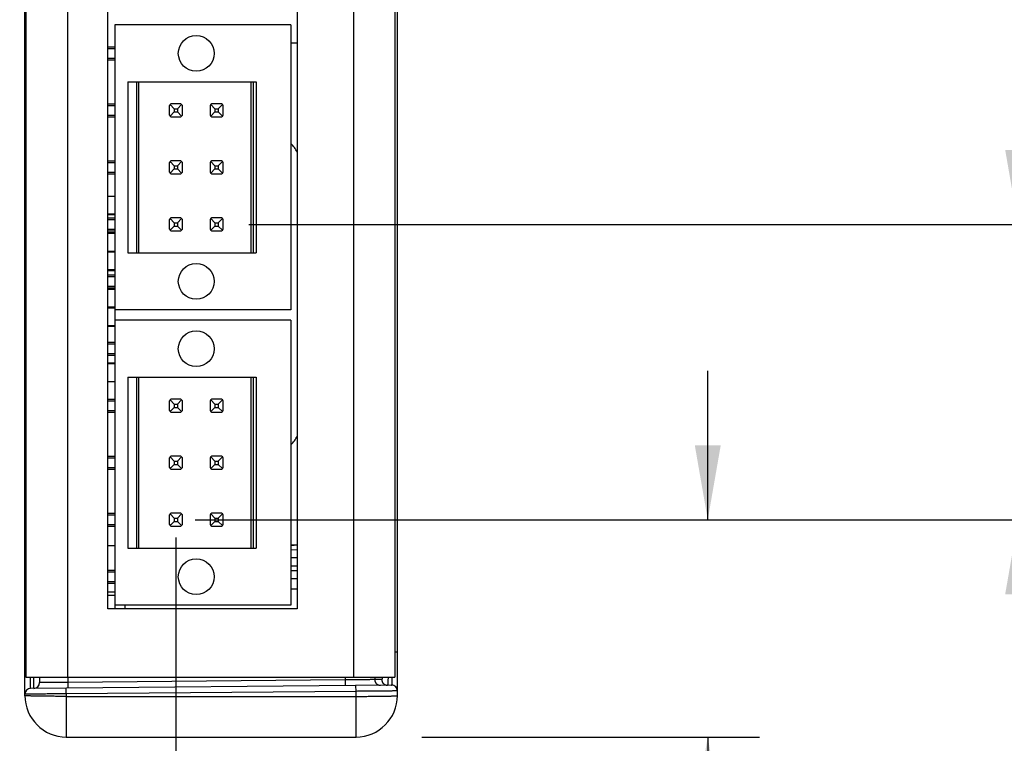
# Model space of a CAD drawing. Header units: inches. Extents: x 0.2 to 16.8, y 0.1 to 10.8.
# Tile 11 of 24: x 9 to 11.4, y 3 to 4.8. Entities that reach past the tile are written whole.
import ezdxf

# ---------------------------------------------------------------- set-up
doc = ezdxf.new("R2010")
doc.units = ezdxf.units.IN
doc.header["$LTSCALE"] = 0.935
doc.header["$MEASUREMENT"] = 0
doc.layers.get('0').update_dxf_attribs({"linetype": 'CONTINUOUS'})
doc.layers.add('DIMENSIONS', color=7, linetype='CONTINUOUS')
doc.styles.get("Standard").update_dxf_attribs({"font": 'txt', "width": 0.8})
doc.dimstyles.new('DIMSTYLE_1', dxfattribs={"dimtxt": 0.125, "dimasz": 0.18, "dimexe": 0.18, "dimexo": 0.0625, "dimgap": 0.09, "dimtad": 0, "dimtih": 1, "dimtoh": 1, "dimdec": 3, "dimzin": 4, "dimdsep": 46, "dimtxsty": 'STANDARD', "dimblk": '_FILLED', "dimblk1": '_FILLED', "dimblk2": '_FILLED', "dimcen": 0.09, "dimadec": 0, "dimazin": 0, "dimtp": 0.01, "dimtm": 0.01, "dimtfac": 1, "dimtdec": 3, "dimtofl": 0, "dimtmove": 0, "dimatfit": 3, "dimldrblk": '_FILLED', "dimfxl": 1, "dimtolj": 1, "dimtzin": 4, "dimarcsym": 0})

# ---------------------------------------------------------------- blocks, each defined once
blk = doc.blocks.new('_FILLED')
at = {"color": 0, "linetype": 'BYBLOCK'}
blk.add_solid([(0, 0), (-1, 0.174), (-1, -0.174)], dxfattribs=at)
blk = doc.blocks.new('*D4')
at = {"layer": 'DIMENSIONS', "color": 2, "linetype": 'CONTINUOUS'}
for p, q in [((10.6432, 3.5825), (10.6432, 3.9425)), ((9.4046, 3.5825), (10.7682, 3.5825)), ((9.9523, 3.0573), (10.7682, 3.0573)), ((10.6432, 3.0573), (10.6432, 2.7727)), ((10.6432, 2.7727), (10.7607, 2.7727))]:
    blk.add_line(p, q, dxfattribs=at)
at = {"layer": 'DIMENSIONS', "color": 2, "linetype": 'CONTINUOUS', "xscale": 0.18, "yscale": 0.18, "zscale": 0.18}
for p, rotation in [((10.6432, 3.5825), 270), ((10.6432, 3.0573), 90)]:
    blk.add_blockref('_FILLED', p, dxfattribs=dict(at, rotation=rotation))
at = {"layer": 'DIMENSIONS', "color": 2, "linetype": 'CONTINUOUS', "width": 0.8}
for s, p in [('.525', (10.8232, 2.7102)), ('[', (11.3482, 2.7102)), ('13.34', (11.4482, 2.7102)), (']', (11.9482, 2.7102))]:
    blk.add_text(s, height=0.125, dxfattribs=at).set_placement(p)
blk = doc.blocks.new('*D5')
at = {"layer": 'DIMENSIONS', "color": 2, "linetype": 'CONTINUOUS'}
for p, q in [((9.3579, 3.5395), (9.3579, 2.1823)), ((8.9932, 3.0141), (8.9932, 2.1823)), ((8.9932, 2.3073), (7.9772, 2.3073)), ((9.3579, 2.3073), (9.7179, 2.3073))]:
    blk.add_line(p, q, dxfattribs=at)
at = {"layer": 'DIMENSIONS', "color": 2, "linetype": 'CONTINUOUS', "xscale": 0.18, "yscale": 0.18, "zscale": 0.18}
blk.add_blockref('_FILLED', (8.9932, 2.3073), dxfattribs=at)
at = {"layer": 'DIMENSIONS', "color": 2, "linetype": 'CONTINUOUS', "xscale": 0.18, "yscale": 0.18, "zscale": 0.18, "rotation": 180}
blk.add_blockref('_FILLED', (9.3579, 2.3073), dxfattribs=at)
at = {"layer": 'DIMENSIONS', "color": 2, "linetype": 'CONTINUOUS', "width": 0.8}
for s, p in [('[', (7.3147, 2.2448)), (']', (7.8147, 2.2448)), ('.365', (6.7897, 2.2448)), ('9.26', (7.4147, 2.2448))]:
    blk.add_text(s, height=0.125, dxfattribs=at).set_placement(p)
blk = doc.blocks.new('*D6')
at = {"layer": 'DIMENSIONS', "color": 2, "linetype": 'CONTINUOUS'}
for p, q in [((11.3932, 4.2965), (11.3932, 4.5947)), ((11.3932, 4.5947), (11.5107, 4.5947)), ((9.5345, 4.2965), (11.5182, 4.2965)), ((9.5345, 3.5825), (11.5182, 3.5825)), ((11.3932, 3.5825), (11.3932, 3.2225))]:
    blk.add_line(p, q, dxfattribs=at)
at = {"layer": 'DIMENSIONS', "color": 2, "linetype": 'CONTINUOUS', "xscale": 0.18, "yscale": 0.18, "zscale": 0.18}
for p, rotation in [((11.3932, 4.2965), 270), ((11.3932, 3.5825), 90)]:
    blk.add_blockref('_FILLED', p, dxfattribs=dict(at, rotation=rotation))
at = {"layer": 'DIMENSIONS', "color": 2, "linetype": 'CONTINUOUS', "width": 0.8}
for s, p in [('[', (12.3982, 4.5322)), (']', (12.9982, 4.5322)), ('3x ', (11.5732, 4.5322)), ('.714', (11.8732, 4.5322)), ('18.14', (12.4982, 4.5322))]:
    blk.add_text(s, height=0.125, dxfattribs=at).set_placement(p)

msp = doc.modelspace()

# ---------------------------------------------------------------- linework, layer by layer
at = {"color": 7, "linetype": 'CONTINUOUS'}
for p, q in [((8.9932, 3.1573), (8.9932, 6.4263)), ((9.8932, 3.1573), (9.8932, 6.4263)), ((8.9957, 6.3813), (8.9957, 3.2023)), ((9.0957, 6.3813), (9.0957, 3.2023)), ((9.7872, 6.3813), (9.7872, 3.2023)), ((9.8872, 6.3813), (9.8872, 3.2023)), ((9.1937, 3.3673), (9.1937, 6.2173)), ((9.6507, 6.2173), (9.6507, 3.3673)), ((9.2102, 4.7788), (9.2102, 3.3673)), ((9.6354, 4.7788), (9.2102, 4.7788)), ((9.6354, 4.7788), (9.6354, 4.0899)), ((9.1937, 4.7257), (9.2102, 4.7257)), ((9.1937, 4.7217), (9.2102, 4.7217)), ((9.6507, 4.7343), (9.6354, 4.7343)), ((9.1937, 4.6981), (9.2102, 4.6981)), ((9.1937, 4.6942), (9.2102, 4.6942)), ((9.2422, 4.641), (9.2422, 4.2277)), ((9.2422, 4.641), (9.5522, 4.641)), ((9.2625, 4.641), (9.2625, 4.2277)), ((9.2673, 4.641), (9.2673, 4.2277)), ((9.539, 4.641), (9.539, 4.2277)), ((9.5443, 4.641), (9.5443, 4.2277)), ((9.5522, 4.641), (9.5522, 4.2277)), ((9.1937, 4.5879), (9.2102, 4.5879)), ((9.1937, 4.584), (9.2102, 4.584)), ((9.3421, 4.584), (9.3421, 4.5603)), ((9.3539, 4.5761), (9.344, 4.5861)), ((9.344, 4.5582), (9.3539, 4.5682)), ((9.3697, 4.5879), (9.3461, 4.5879)), ((9.3539, 4.5761), (9.3618, 4.5761)), ((9.3539, 4.5761), (9.3539, 4.5682)), ((9.3539, 4.5682), (9.3618, 4.5682)), ((9.3618, 4.5761), (9.3718, 4.5861)), ((9.3618, 4.5761), (9.3618, 4.5682)), ((9.3718, 4.5582), (9.3618, 4.5682)), ((9.3736, 4.5603), (9.3736, 4.584)), ((9.4405, 4.584), (9.4405, 4.5603)), ((9.4524, 4.5761), (9.4424, 4.5861)), ((9.4424, 4.5582), (9.4524, 4.5682)), ((9.4681, 4.5879), (9.4445, 4.5879)), ((9.4524, 4.5761), (9.4602, 4.5761)), ((9.4524, 4.5761), (9.4524, 4.5682)), ((9.4524, 4.5682), (9.4602, 4.5682)), ((9.4602, 4.5761), (9.4702, 4.5861)), ((9.4602, 4.5761), (9.4602, 4.5682)), ((9.4702, 4.5582), (9.4602, 4.5682)), ((9.472, 4.5603), (9.472, 4.584)), ((9.1937, 4.5603), (9.2102, 4.5603)), ((9.1937, 4.5564), (9.2102, 4.5564)), ((9.3461, 4.5564), (9.3697, 4.5564)), ((9.4445, 4.5564), (9.4681, 4.5564)), ((9.1937, 4.4501), (9.2102, 4.4501)), ((9.3697, 4.4501), (9.3461, 4.4501)), ((9.4681, 4.4501), (9.4445, 4.4501)), ((9.1937, 4.4462), (9.2102, 4.4462)), ((9.3421, 4.4462), (9.3421, 4.4225)), ((9.3539, 4.4383), (9.344, 4.4483)), ((9.344, 4.4204), (9.3539, 4.4304)), ((9.3539, 4.4383), (9.3618, 4.4383)), ((9.3539, 4.4383), (9.3539, 4.4304)), ((9.3539, 4.4304), (9.3618, 4.4304)), ((9.3618, 4.4383), (9.3718, 4.4483)), ((9.3618, 4.4383), (9.3618, 4.4304)), ((9.3718, 4.4204), (9.3618, 4.4304)), ((9.3736, 4.4225), (9.3736, 4.4462)), ((9.4405, 4.4462), (9.4405, 4.4225)), ((9.4524, 4.4383), (9.4424, 4.4483)), ((9.4424, 4.4204), (9.4524, 4.4304)), ((9.4524, 4.4383), (9.4602, 4.4383)), ((9.4524, 4.4383), (9.4524, 4.4304)), ((9.4524, 4.4304), (9.4602, 4.4304)), ((9.4602, 4.4383), (9.4702, 4.4483)), ((9.4602, 4.4383), (9.4602, 4.4304)), ((9.4702, 4.4204), (9.4602, 4.4304)), ((9.472, 4.4225), (9.472, 4.4462)), ((9.1937, 4.4225), (9.2102, 4.4225)), ((9.1937, 4.4186), (9.2102, 4.4186)), ((9.3461, 4.4186), (9.3697, 4.4186)), ((9.4445, 4.4186), (9.4681, 4.4186)), ((9.2102, 4.3643), (9.1937, 4.3643)), ((9.2102, 4.3213), (9.1937, 4.3213)), ((9.2102, 4.3193), (9.1937, 4.3193)), ((9.1937, 4.3123), (9.2102, 4.3123)), ((9.1937, 4.3084), (9.2102, 4.3084)), ((9.3421, 4.3084), (9.3421, 4.2847)), ((9.3539, 4.3005), (9.344, 4.3105)), ((9.3697, 4.3123), (9.3461, 4.3123)), ((9.3618, 4.3005), (9.3718, 4.3105)), ((9.3736, 4.2847), (9.3736, 4.3084)), ((9.4405, 4.3084), (9.4405, 4.2847)), ((9.4524, 4.3005), (9.4424, 4.3105)), ((9.4681, 4.3123), (9.4445, 4.3123)), ((9.4602, 4.3005), (9.4702, 4.3105)), ((9.472, 4.2847), (9.472, 4.3084)), ((9.1937, 4.2847), (9.2102, 4.2847)), ((9.344, 4.2826), (9.3539, 4.2926)), ((9.3539, 4.3005), (9.3618, 4.3005)), ((9.3539, 4.3005), (9.3539, 4.2926)), ((9.3539, 4.2926), (9.3618, 4.2926)), ((9.3618, 4.3005), (9.3618, 4.2926)), ((9.3718, 4.2826), (9.3618, 4.2926)), ((9.4424, 4.2826), (9.4524, 4.2926)), ((9.4524, 4.3005), (9.4602, 4.3005)), ((9.4524, 4.3005), (9.4524, 4.2926)), ((9.4524, 4.2926), (9.4602, 4.2926)), ((9.4602, 4.3005), (9.4602, 4.2926)), ((9.4702, 4.2826), (9.4602, 4.2926)), ((9.1937, 4.2808), (9.2102, 4.2808)), ((9.2102, 4.2763), (9.1937, 4.2763)), ((9.2102, 4.2743), (9.1937, 4.2743)), ((9.3461, 4.2808), (9.3697, 4.2808)), ((9.4445, 4.2808), (9.4681, 4.2808)), ((9.2102, 4.2313), (9.1937, 4.2313)), ((9.2102, 4.2293), (9.1937, 4.2293)), ((9.2422, 4.2277), (9.5522, 4.2277)), ((9.2102, 4.1863), (9.1937, 4.1863)), ((9.2102, 4.1843), (9.1937, 4.1843)), ((9.1937, 4.1745), (9.2102, 4.1745)), ((9.1937, 4.1706), (9.2102, 4.1706)), ((9.1937, 4.1469), (9.2102, 4.1469)), ((9.1937, 4.143), (9.2102, 4.143)), ((9.2102, 4.1413), (9.1937, 4.1413)), ((9.2102, 4.1393), (9.1937, 4.1393)), ((9.2102, 4.0963), (9.1937, 4.0963)), ((9.2102, 4.0943), (9.1937, 4.0943)), ((9.6354, 4.0899), (9.2102, 4.0899)), ((9.2102, 4.0513), (9.1937, 4.0513)), ((9.2102, 4.0493), (9.1937, 4.0493)), ((9.6354, 4.0648), (9.2102, 4.0648)), ((9.6354, 4.0648), (9.6354, 3.3759)), ((9.1937, 4.0117), (9.2102, 4.0117)), ((9.1937, 4.0077), (9.2102, 4.0077)), ((9.1937, 3.9841), (9.2102, 3.9841)), ((9.1937, 3.9802), (9.2102, 3.9802)), ((9.2102, 3.9613), (9.1937, 3.9613)), ((9.2102, 3.9593), (9.1937, 3.9593)), ((9.2422, 3.927), (9.5522, 3.927)), ((9.2422, 3.927), (9.2422, 3.5137)), ((9.2625, 3.927), (9.2625, 3.5137)), ((9.2673, 3.927), (9.2673, 3.5137)), ((9.539, 3.927), (9.539, 3.5137)), ((9.5443, 3.927), (9.5443, 3.5137)), ((9.5522, 3.927), (9.5522, 3.5137)), ((9.2102, 3.9163), (9.1937, 3.9163)), ((9.1937, 3.8739), (9.2102, 3.8739)), ((9.1937, 3.87), (9.2102, 3.87)), ((9.3421, 3.87), (9.3421, 3.8463)), ((9.3539, 3.8621), (9.344, 3.8721)), ((9.3697, 3.8739), (9.3461, 3.8739)), ((9.3539, 3.8621), (9.3618, 3.8621)), ((9.3539, 3.8621), (9.3539, 3.8542)), ((9.3618, 3.8621), (9.3718, 3.8721)), ((9.3618, 3.8621), (9.3618, 3.8542)), ((9.3736, 3.8463), (9.3736, 3.87)), ((9.4405, 3.87), (9.4405, 3.8463)), ((9.4524, 3.8621), (9.4424, 3.8721)), ((9.4681, 3.8739), (9.4445, 3.8739)), ((9.4524, 3.8621), (9.4602, 3.8621)), ((9.4524, 3.8621), (9.4524, 3.8542)), ((9.4602, 3.8621), (9.4702, 3.8721)), ((9.4602, 3.8621), (9.4602, 3.8542)), ((9.472, 3.8463), (9.472, 3.87)), ((9.1937, 3.8463), (9.2102, 3.8463)), ((9.1937, 3.8424), (9.2102, 3.8424)), ((9.344, 3.8442), (9.3539, 3.8542)), ((9.3461, 3.8424), (9.3697, 3.8424)), ((9.3539, 3.8542), (9.3618, 3.8542)), ((9.3718, 3.8442), (9.3618, 3.8542)), ((9.4424, 3.8442), (9.4524, 3.8542)), ((9.4445, 3.8424), (9.4681, 3.8424)), ((9.4524, 3.8542), (9.4602, 3.8542)), ((9.4702, 3.8442), (9.4602, 3.8542)), ((9.1937, 3.7361), (9.2102, 3.7361)), ((9.3697, 3.7361), (9.3461, 3.7361)), ((9.4681, 3.7361), (9.4445, 3.7361)), ((9.1937, 3.7322), (9.2102, 3.7322)), ((9.3421, 3.7322), (9.3421, 3.7085)), ((9.3539, 3.7243), (9.344, 3.7343)), ((9.344, 3.7064), (9.3539, 3.7164)), ((9.3539, 3.7243), (9.3618, 3.7243)), ((9.3539, 3.7243), (9.3539, 3.7164)), ((9.3539, 3.7164), (9.3618, 3.7164)), ((9.3618, 3.7243), (9.3718, 3.7343)), ((9.3618, 3.7243), (9.3618, 3.7164)), ((9.3718, 3.7064), (9.3618, 3.7164)), ((9.3736, 3.7085), (9.3736, 3.7322)), ((9.4405, 3.7322), (9.4405, 3.7085)), ((9.4524, 3.7243), (9.4424, 3.7343)), ((9.4424, 3.7064), (9.4524, 3.7164)), ((9.4524, 3.7243), (9.4602, 3.7243)), ((9.4524, 3.7243), (9.4524, 3.7164)), ((9.4524, 3.7164), (9.4602, 3.7164)), ((9.4602, 3.7243), (9.4702, 3.7343)), ((9.4602, 3.7243), (9.4602, 3.7164)), ((9.4702, 3.7064), (9.4602, 3.7164)), ((9.472, 3.7085), (9.472, 3.7322)), ((9.1937, 3.7085), (9.2102, 3.7085)), ((9.1937, 3.7046), (9.2102, 3.7046)), ((9.3461, 3.7046), (9.3697, 3.7046)), ((9.4445, 3.7046), (9.4681, 3.7046)), ((9.1937, 3.5983), (9.2102, 3.5983)), ((9.1937, 3.5944), (9.2102, 3.5944)), ((9.3421, 3.5944), (9.3421, 3.5707)), ((9.3539, 3.5865), (9.344, 3.5965)), ((9.3697, 3.5983), (9.3461, 3.5983)), ((9.3618, 3.5865), (9.3718, 3.5965)), ((9.3736, 3.5707), (9.3736, 3.5944)), ((9.4405, 3.5944), (9.4405, 3.5707)), ((9.4524, 3.5865), (9.4424, 3.5965)), ((9.4681, 3.5983), (9.4445, 3.5983)), ((9.4602, 3.5865), (9.4702, 3.5965)), ((9.472, 3.5707), (9.472, 3.5944)), ((9.1937, 3.5707), (9.2102, 3.5707)), ((9.344, 3.5686), (9.3539, 3.5786)), ((9.3539, 3.5865), (9.3618, 3.5865)), ((9.3539, 3.5865), (9.3539, 3.5786)), ((9.3539, 3.5786), (9.3618, 3.5786)), ((9.3618, 3.5865), (9.3618, 3.5786)), ((9.3718, 3.5686), (9.3618, 3.5786)), ((9.4424, 3.5686), (9.4524, 3.5786)), ((9.4524, 3.5865), (9.4602, 3.5865)), ((9.4524, 3.5865), (9.4524, 3.5786)), ((9.4524, 3.5786), (9.4602, 3.5786)), ((9.4602, 3.5865), (9.4602, 3.5786)), ((9.4702, 3.5686), (9.4602, 3.5786)), ((9.1937, 3.5668), (9.2102, 3.5668)), ((9.3461, 3.5668), (9.3697, 3.5668)), ((9.4445, 3.5668), (9.4681, 3.5668)), ((9.6507, 3.5213), (9.6354, 3.5213)), ((9.1937, 3.5203), (9.2102, 3.5203)), ((9.2422, 3.5137), (9.5522, 3.5137)), ((9.6354, 3.5101), (9.6507, 3.5104)), ((9.6507, 3.4904), (9.6354, 3.4901)), ((9.1937, 3.4605), (9.2102, 3.4605)), ((9.1937, 3.4566), (9.2102, 3.4566)), ((9.6507, 3.4704), (9.6354, 3.4701)), ((9.6354, 3.4598), (9.6507, 3.46)), ((9.1937, 3.4329), (9.2102, 3.4329)), ((9.1937, 3.429), (9.2102, 3.429)), ((9.6507, 3.44), (9.6354, 3.4398)), ((9.2102, 3.4078), (9.1937, 3.4078)), ((9.6507, 3.415), (9.6354, 3.4148)), ((8.9957, 3.3962), (8.9932, 3.3962)), ((9.2102, 3.3991), (9.1937, 3.3991)), ((9.6507, 3.3673), (9.1937, 3.3673)), ((9.6354, 3.3759), (9.2102, 3.3759)), ((9.2348, 3.3759), (9.2348, 3.3673)), ((8.9932, 3.2655), (8.9957, 3.2655)), ((9.8932, 3.2625), (9.8872, 3.2625)), ((8.9932, 3.2549), (8.9957, 3.2549)), ((8.9957, 3.2023), (9.8872, 3.2023)), ((9.0282, 3.2023), (9.0282, 3.1887)), ((9.097, 3.2023), (9.097, 3.1895)), ((9.7672, 3.1953), (9.097, 3.1895)), ((9.7672, 3.2023), (9.7672, 3.1953)), ((9.8384, 3.2023), (9.8384, 3.1961)), ((9.8555, 3.1962), (9.8384, 3.1961)), ((9.8793, 3.1825), (9.0069, 3.1749)), ((9.0932, 3.1616), (9.0931, 3.1757)), ((9.7932, 3.1677), (9.0932, 3.1616)), ((9.7932, 3.1677), (9.7931, 3.1818)), ((9.7932, 3.0573), (9.7932, 3.1677)), ((9.0932, 3.1616), (9.0932, 3.0573)), ((9.0932, 3.1556), (9.7932, 3.1556)), ((9.0932, 3.0573), (9.7932, 3.0573))]:
    msp.add_line(p, q, dxfattribs=at)
for centre in [(9.4071, 4.7099), (9.4071, 4.1588), (9.4071, 3.9959), (9.4071, 3.4448)]:
    msp.add_circle(centre, 0.0433, dxfattribs=at)
for centre, radius, start, end in [((9.3579, 4.5721), 0.0197, 126.8699, 143.1301), ((9.3579, 4.5721), 0.0197, 36.8699, 53.1301), ((9.4563, 4.5721), 0.0197, 126.8699, 143.1301), ((9.4563, 4.5721), 0.0197, 36.8699, 53.1301), ((9.3579, 4.5721), 0.0197, 216.8699, 233.1301), ((9.3579, 4.5721), 0.0197, 306.8699, 323.1301), ((9.4563, 4.5721), 0.0197, 216.8699, 233.1301), ((9.4563, 4.5721), 0.0197, 306.8699, 323.1301), ((9.6042, 4.4528), 0.05, 21.5273, 51.3546), ((9.3579, 4.4343), 0.0197, 126.8699, 143.1301), ((9.3579, 4.4343), 0.0197, 36.8699, 53.1301), ((9.4563, 4.4343), 0.0197, 126.8699, 143.1301), ((9.4563, 4.4343), 0.0197, 36.8699, 53.1301), ((9.3579, 4.4343), 0.0197, 216.8699, 233.1301), ((9.3579, 4.4343), 0.0197, 306.8699, 323.1301), ((9.4563, 4.4343), 0.0197, 216.8699, 233.1301), ((9.4563, 4.4343), 0.0197, 306.8699, 323.1301), ((9.3579, 4.2965), 0.0197, 126.8699, 143.1301), ((9.3579, 4.2965), 0.0197, 36.8699, 53.1301), ((9.4563, 4.2965), 0.0197, 126.8699, 143.1301), ((9.4563, 4.2965), 0.0197, 36.8699, 53.1301), ((9.3579, 4.2965), 0.0197, 216.8699, 233.1301), ((9.3579, 4.2965), 0.0197, 306.8699, 323.1301), ((9.4563, 4.2965), 0.0197, 216.8699, 233.1301), ((9.4563, 4.2965), 0.0197, 306.8699, 323.1301), ((9.3579, 3.8581), 0.0197, 126.8699, 143.1301), ((9.3579, 3.8581), 0.0197, 36.8699, 53.1301), ((9.4563, 3.8581), 0.0197, 126.8699, 143.1301), ((9.4563, 3.8581), 0.0197, 36.8699, 53.1301), ((9.3579, 3.8581), 0.0197, 216.8699, 233.1301), ((9.3579, 3.8581), 0.0197, 306.8699, 323.1301), ((9.4563, 3.8581), 0.0197, 216.8699, 233.1301), ((9.4563, 3.8581), 0.0197, 306.8699, 323.1301), ((9.6042, 3.8028), 0.05, 308.6454, 338.4727), ((9.3579, 3.7203), 0.0197, 126.8699, 143.1301), ((9.3579, 3.7203), 0.0197, 36.8699, 53.1301), ((9.4563, 3.7203), 0.0197, 126.8699, 143.1301), ((9.4563, 3.7203), 0.0197, 36.8699, 53.1301), ((9.3579, 3.7203), 0.0197, 216.8699, 233.1301), ((9.3579, 3.7203), 0.0197, 306.8699, 323.1301), ((9.4563, 3.7203), 0.0197, 216.8699, 233.1301), ((9.4563, 3.7203), 0.0197, 306.8699, 323.1301), ((9.3579, 3.5825), 0.0197, 126.8699, 143.1301), ((9.3579, 3.5825), 0.0197, 36.8699, 53.1301), ((9.4563, 3.5825), 0.0197, 126.8699, 143.1301), ((9.4563, 3.5825), 0.0197, 36.8699, 53.1301), ((9.3579, 3.5825), 0.0197, 216.8699, 233.1301), ((9.3579, 3.5825), 0.0197, 306.8699, 323.1301), ((9.4563, 3.5825), 0.0197, 216.8699, 233.1301), ((9.4563, 3.5825), 0.0197, 306.8699, 323.1301), ((9.6327, 3.5833), 0.063, 272.4549, 280.2222), ((9.0132, 3.3061), 0.02, 151.167, 180), ((9.0145, 3.1887), 0.0138, 270.5, 360), ((9.007, 3.1611), 0.0138, 90.5, 180), ((9.8795, 3.1687), 0.0138, 0, 90.5), ((9.0932, 3.1573), 0.1, 180, 270), ((9.7932, 3.1573), 0.1, 270, 360)]:
    msp.add_arc(centre, radius, start, end, dxfattribs=at)
for points, knots in [([(8.9957, 3.3086), (8.9957, 3.3085), (8.9953, 3.3082), (8.9948, 3.3076), (8.9942, 3.3067), (8.9938, 3.3058), (8.9935, 3.3049), (8.9933, 3.3039), (8.9932, 3.3033), (8.9932, 3.303)], [0, 0, 0, 0, 0.050826, 0.219846, 0.383389, 0.542113, 0.697006, 0.849208, 1, 1, 1, 1]), ([(8.9934, 3.3083), (8.9933, 3.3082), (8.9933, 3.3075), (8.9932, 3.3067), (8.9932, 3.3061)], [0, 0, 0, 0, 0.101502, 1, 1, 1, 1]), ([(8.9937, 3.3104), (8.9937, 3.3102), (8.9936, 3.3098), (8.9935, 3.3093), (8.9934, 3.309)], [0, 0, 0, 0, 0.30261, 1, 1, 1, 1]), ([(8.9942, 3.3122), (8.9942, 3.3121), (8.9941, 3.3118), (8.994, 3.3115), (8.994, 3.3114)], [0, 0, 0, 0, 0.488813, 1, 1, 1, 1]), ([(8.9957, 3.3155), (8.9957, 3.3154), (8.9953, 3.3148), (8.9948, 3.3137), (8.9944, 3.3127), (8.9942, 3.3122)], [0, 0, 0, 0, 0.096544, 0.603112, 1, 1, 1, 1]), ([(8.9932, 3.2911), (8.9932, 3.2915), (8.9933, 3.2922), (8.9936, 3.2934), (8.9941, 3.2945), (8.9948, 3.2956), (8.9953, 3.2963), (8.9957, 3.2966), (8.9957, 3.2967)], [0, 0, 0, 0, 0.185707, 0.374007, 0.567246, 0.767328, 0.975604, 1, 1, 1, 1]), ([(9.0069, 3.1749), (9.0068, 3.1749), (9.007, 3.1754), (9.0068, 3.176), (9.0069, 3.1773), (9.0068, 3.179), (9.0068, 3.1811), (9.0068, 3.1838), (9.0068, 3.1868), (9.0068, 3.1903), (9.0068, 3.1942), (9.0068, 3.1982), (9.0068, 3.201), (9.0068, 3.2023)], [0, 0, 0, 0, 0.009015, 0.035942, 0.080615, 0.142747, 0.221948, 0.317742, 0.429554, 0.55671, 0.698432, 0.853847, 1, 1, 1, 1]), ([(9.0146, 3.175), (9.0147, 3.175), (9.0145, 3.1755), (9.0147, 3.176), (9.0146, 3.1774), (9.0147, 3.179), (9.0147, 3.1812), (9.0147, 3.1838), (9.0147, 3.1869), (9.0147, 3.1904), (9.0147, 3.1943), (9.0147, 3.1983), (9.0147, 3.201), (9.0147, 3.2023)], [0, 0, 0, 0, 0.009047, 0.036054, 0.080867, 0.143211, 0.222703, 0.31885, 0.431061, 0.558642, 0.700806, 0.856677, 1, 1, 1, 1]), ([(9.097, 3.1895), (9.0951, 3.1894), (9.0913, 3.1894), (9.0857, 3.1893), (9.0801, 3.1893), (9.0746, 3.1892), (9.0693, 3.1892), (9.0642, 3.1891), (9.0594, 3.1891), (9.0548, 3.189), (9.0505, 3.189), (9.0465, 3.1889), (9.0428, 3.1889), (9.0395, 3.1889), (9.0366, 3.1888), (9.0341, 3.1888), (9.0321, 3.1888), (9.0305, 3.1888), (9.0293, 3.1888), (9.0286, 3.1888), (9.0283, 3.1887), (9.0282, 3.1887)], [0, 0, 0, 0, 0.083104, 0.165523, 0.246705, 0.326106, 0.403197, 0.477468, 0.548421, 0.615586, 0.678516, 0.736793, 0.79003, 0.837874, 0.880006, 0.916146, 0.946054, 0.969531, 0.986417, 0.996598, 1, 1, 1, 1]), ([(9.097, 3.1895), (9.097, 3.1889), (9.097, 3.1878), (9.097, 3.1862), (9.097, 3.1846), (9.097, 3.1831), (9.097, 3.1817), (9.097, 3.1804), (9.097, 3.1792), (9.097, 3.1782), (9.097, 3.1773), (9.097, 3.1767), (9.097, 3.1761), (9.0969, 3.1759), (9.0969, 3.1757), (9.0969, 3.1757)], [0, 0, 0, 0, 0.120474, 0.23919, 0.354417, 0.464477, 0.567765, 0.662777, 0.748128, 0.822575, 0.885036, 0.934604, 0.970564, 0.992416, 1, 1, 1, 1]), ([(9.7672, 3.1953), (9.7672, 3.1948), (9.7672, 3.1937), (9.7672, 3.192), (9.7672, 3.1905), (9.7672, 3.1889), (9.7672, 3.1875), (9.7672, 3.1862), (9.7672, 3.1851), (9.7672, 3.184), (9.7672, 3.1832), (9.7671, 3.1825), (9.7671, 3.182), (9.7671, 3.1817), (9.7671, 3.1815), (9.7671, 3.1815)], [0, 0, 0, 0, 0.120474, 0.23919, 0.354417, 0.464477, 0.567765, 0.662777, 0.748128, 0.822575, 0.885036, 0.934604, 0.970564, 0.992416, 1, 1, 1, 1]), ([(9.8384, 3.1961), (9.8382, 3.1961), (9.8378, 3.1961), (9.8369, 3.196), (9.8355, 3.196), (9.8337, 3.196), (9.8315, 3.196), (9.8288, 3.196), (9.8258, 3.1959), (9.8223, 3.1959), (9.8185, 3.1959), (9.8144, 3.1958), (9.8099, 3.1958), (9.8052, 3.1957), (9.8002, 3.1957), (9.7951, 3.1956), (9.7897, 3.1956), (9.7842, 3.1955), (9.7786, 3.1954), (9.7729, 3.1954), (9.7691, 3.1953), (9.7672, 3.1953)], [0, 0, 0, 0, 0.006092, 0.018715, 0.037783, 0.063166, 0.09469, 0.132145, 0.175277, 0.223799, 0.277385, 0.335678, 0.398288, 0.464799, 0.534768, 0.60773, 0.6832, 0.760679, 0.839656, 0.919607, 1, 1, 1, 1]), ([(9.8384, 3.1961), (9.8384, 3.1955), (9.8384, 3.1944), (9.8387, 3.1927), (9.8392, 3.1911), (9.8399, 3.1896), (9.8408, 3.1882), (9.8418, 3.1869), (9.843, 3.1857), (9.8444, 3.1846), (9.8458, 3.1838), (9.8473, 3.1831), (9.8489, 3.1826), (9.8506, 3.1823), (9.8517, 3.1823), (9.8523, 3.1823)], [0, 0, 0, 0, 0.076946, 0.153891, 0.230834, 0.307772, 0.384706, 0.461635, 0.538558, 0.615476, 0.692388, 0.769296, 0.846199, 0.9231, 1, 1, 1, 1]), ([(9.8564, 3.2023), (9.8564, 3.2022), (9.8564, 3.2013), (9.8562, 3.1999), (9.8561, 3.1984), (9.8559, 3.1972), (9.8557, 3.1966), (9.8556, 3.1962), (9.8555, 3.1962)], [0, 0, 0, 0, 0.085847, 0.405759, 0.657682, 0.840124, 0.952652, 1, 1, 1, 1]), ([(9.8555, 3.1962), (9.8555, 3.1957), (9.8555, 3.1945), (9.8558, 3.1929), (9.8563, 3.1913), (9.857, 3.1898), (9.8579, 3.1883), (9.8589, 3.187), (9.8601, 3.1858), (9.8615, 3.1848), (9.8629, 3.1839), (9.8644, 3.1833), (9.866, 3.1828), (9.8677, 3.1825), (9.8688, 3.1824), (9.8694, 3.1824)], [0, 0, 0, 0, 0.076946, 0.153891, 0.230834, 0.307772, 0.384706, 0.461635, 0.538558, 0.615476, 0.692388, 0.769296, 0.846199, 0.9231, 1, 1, 1, 1]), ([(9.8707, 3.2023), (9.8707, 3.2021), (9.8706, 3.2006), (9.8706, 3.1979), (9.8704, 3.1944), (9.8703, 3.1913), (9.8702, 3.1887), (9.87, 3.1865), (9.8699, 3.1848), (9.8697, 3.1835), (9.8696, 3.1829), (9.8695, 3.1824), (9.8694, 3.1824)], [0, 0, 0, 0, 0.035773, 0.230486, 0.405265, 0.559028, 0.690828, 0.79987, 0.885522, 0.947345, 0.985179, 1, 1, 1, 1]), ([(9.8795, 3.2023), (9.8795, 3.2021), (9.8795, 3.2006), (9.8795, 3.1979), (9.8795, 3.1945), (9.8795, 3.1914), (9.8794, 3.1888), (9.8794, 3.1866), (9.8794, 3.1849), (9.8794, 3.1836), (9.8793, 3.183), (9.8794, 3.1825), (9.8793, 3.1825)], [0, 0, 0, 0, 0.031913, 0.228302, 0.404544, 0.559552, 0.69237, 0.802176, 0.888295, 0.950196, 0.987501, 1, 1, 1, 1]), ([(9.8932, 3.1687), (9.8932, 3.1686), (9.8926, 3.1688), (9.892, 3.1686), (9.8905, 3.1687), (9.8886, 3.1686), (9.8861, 3.1686), (9.8832, 3.1686), (9.8797, 3.1685), (9.8757, 3.1685), (9.8713, 3.1684), (9.8664, 3.1684), (9.8611, 3.1683), (9.8555, 3.1683), (9.8495, 3.1682), (9.8431, 3.1682), (9.8365, 3.1681), (9.8297, 3.168), (9.8227, 3.168), (9.8154, 3.1679), (9.8081, 3.1679), (9.8007, 3.1678), (9.7957, 3.1678), (9.7932, 3.1677)], [0, 0, 0, 0, 0.002804, 0.011181, 0.025088, 0.044447, 0.06915, 0.099059, 0.134005, 0.173794, 0.218203, 0.266983, 0.319862, 0.376544, 0.436711, 0.500028, 0.566141, 0.63468, 0.705262, 0.777492, 0.850967, 0.925275, 1, 1, 1, 1]), ([(9.0932, 3.1616), (9.0907, 3.1616), (9.0858, 3.1616), (9.0784, 3.1615), (9.071, 3.1615), (9.0638, 3.1614), (9.0568, 3.1614), (9.0499, 3.1613), (9.0433, 3.1613), (9.037, 3.1613), (9.031, 3.1612), (9.0253, 3.1612), (9.0201, 3.1612), (9.0152, 3.1611), (9.0108, 3.1611), (9.0068, 3.1611), (9.0033, 3.1611), (9.0003, 3.1611), (8.9978, 3.1611), (8.996, 3.1611), (8.9944, 3.161), (8.9938, 3.1612), (8.9932, 3.161), (8.9932, 3.1611)], [0, 0, 0, 0, 0.074723, 0.149029, 0.222503, 0.294734, 0.365318, 0.433859, 0.499975, 0.563296, 0.623467, 0.680152, 0.733033, 0.781815, 0.826225, 0.866014, 0.90096, 0.930866, 0.955566, 0.974922, 0.988825, 0.997199, 1, 1, 1, 1]), ([(9.0932, 3.1556), (9.0907, 3.1556), (9.0858, 3.1556), (9.0784, 3.1556), (9.071, 3.1556), (9.0638, 3.1557), (9.0568, 3.1557), (9.0499, 3.1558), (9.0433, 3.1558), (9.037, 3.1559), (9.031, 3.156), (9.0253, 3.156), (9.0201, 3.1561), (9.0152, 3.1562), (9.0108, 3.1563), (9.0068, 3.1565), (9.0033, 3.1566), (9.0003, 3.1567), (8.9978, 3.1568), (8.9959, 3.1569), (8.9945, 3.157), (8.9938, 3.1572), (8.9932, 3.1572), (8.9932, 3.1573)], [0, 0, 0, 0, 0.074683, 0.148948, 0.222381, 0.294571, 0.365113, 0.433615, 0.499692, 0.562976, 0.623113, 0.679766, 0.73262, 0.781379, 0.825771, 0.865548, 0.900488, 0.930398, 0.955112, 0.974496, 0.988449, 0.996917, 1, 1, 1, 1]), ([(9.7932, 3.1556), (9.7957, 3.1556), (9.8007, 3.1556), (9.808, 3.1556), (9.8153, 3.1556), (9.8226, 3.1557), (9.8296, 3.1557), (9.8365, 3.1558), (9.8431, 3.1558), (9.8494, 3.1559), (9.8554, 3.156), (9.8611, 3.156), (9.8664, 3.1561), (9.8712, 3.1562), (9.8757, 3.1563), (9.8796, 3.1565), (9.8831, 3.1566), (9.8861, 3.1567), (9.8886, 3.1568), (9.8905, 3.1569), (9.892, 3.157), (9.8927, 3.1572), (9.8932, 3.1572), (9.8932, 3.1573)], [0, 0, 0, 0, 0.074282, 0.148172, 0.22137, 0.293507, 0.364145, 0.432784, 0.498939, 0.562278, 0.622481, 0.679212, 0.732153, 0.781, 0.825467, 0.86531, 0.90031, 0.930272, 0.955031, 0.974451, 0.988429, 0.996912, 1, 1, 1, 1])]:
    msp.add_open_spline(points, degree=3, knots=knots, dxfattribs=at)
for points in [[(8.9934, 3.309), (8.9934, 3.3088), (8.9934, 3.3085), (8.9934, 3.3083)], [(8.994, 3.3114), (8.9939, 3.3111), (8.9938, 3.3107), (8.9937, 3.3104)]]:
    msp.add_open_spline(points, degree=3, dxfattribs=at)

# ---------------------------------------------------------------- dimensions: what is measured, and where the dimension line sits
at = {"layer": 'DIMENSIONS', "color": 2, "linetype": 'CONTINUOUS'}
dim = msp.add_linear_dim(base=(11.3932, 4.2965), p1=(9.5345, 3.5825), p2=(9.5345, 4.2965), angle=90, text='3x <>', dimstyle='DIMSTYLE_1', dxfattribs=at)
dim.commit()
dim.dimension.update_dxf_attribs({"geometry": '*D6', "text_midpoint": (12.3357, 4.5947), "dimtype": 160})
dim = msp.add_linear_dim(base=(10.6432, 3.5825), p1=(9.9523, 3.0573), p2=(9.4046, 3.5825), angle=90, dimstyle='DIMSTYLE_1', dxfattribs=at)
dim.commit()
dim.dimension.update_dxf_attribs({"geometry": '*D4', "text_midpoint": (11.4357, 2.7727), "dimtype": 160})
dim = msp.add_linear_dim(base=(9.3579, 2.3073), p1=(8.9932, 3.0141), p2=(9.3579, 3.5395), dimstyle='DIMSTYLE_1', dxfattribs=at)
dim.commit()
dim.dimension.update_dxf_attribs({"geometry": '*D5', "text_midpoint": (7.3522, 2.3073), "dimtype": 160})

doc.saveas('drawing.dxf')
